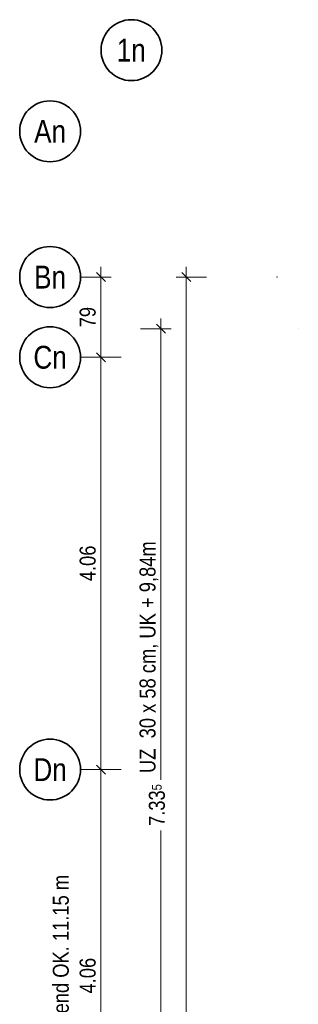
# Model space of a CAD drawing. Header units: millimetres. Extents: x -39 to 84, y 0 to 66.
# Tile 15 of 92: x -37.56 to -34.81, y 28.61 to 38.3. Entities that reach past the tile are written whole.
import ezdxf
from ezdxf.enums import TextEntityAlignment as Align

# ---------------------------------------------------------------- set-up
doc = ezdxf.new("R2010")
doc.units = ezdxf.units.MM
doc.layers.add('Achsen', color=7, linetype='Continuous', lineweight=20)
doc.styles.add('Arial Narrow', font='ARIALN.TTF')
doc.dimstyles.new('Arch_Strakon_dimstyle', dxfattribs={"dimtxt": 15.75, "dimasz": 1, "dimexe": 1.25, "dimexo": 0.0625, "dimgap": 1, "dimtad": 0, "dimdec": 5, "dimzin": 12, "dimdsep": 46, "dimtxsty": 'Arial Narrow', "dimblk": 'Arrowhead_Tick', "dimsah": 1, "dimcen": 0, "dimse1": 1, "dimse2": 1, "dimclrd": 6, "dimclrt": 2, "dimazin": 0, "dimtfac": 1, "dimtdec": 4, "dimtmove": 0, "dimatfit": 3, "dimldrblk": 'NONE', "dimfxl": 1, "dimtvp": 1, "dimtolj": 1, "dimtzin": 0, "dimlwd": 13, "dimarcsym": 2})

# ---------------------------------------------------------------- blocks, each defined once
blk = doc.blocks.new('Arrowhead_Tick')
at = {"color": 0, "linetype": 'Continuous', "lineweight": -2}
for p, q in [((0, 20), (0, -10)), ((-1, 0), (0, 0)), ((10, 0), (0, 0))]:
    blk.add_line(p, q, dxfattribs=at)
at = {"color": 2, "linetype": 'Continuous', "lineweight": 35}
blk.add_line((4.42, 4.42), (-4.42, -4.42), dxfattribs=at)
blk = doc.blocks.new('*D15')
at = {"layer": 'Achsen', "color": 6, "linetype": 'Continuous', "lineweight": 13}
blk.add_line((-36.7563, 26.8703), (-36.7563, 30.9103), dxfattribs=at)
at = {"layer": 'Defpoints', "color": 0}
for p in [(-36.9581, 30.9203), (-36.7563, 30.9203), (-36.9581, 26.8603)]:
    blk.add_point(p, dxfattribs=at)
at = {"layer": 'Achsen', "color": 6, "lineweight": 13, "xscale": 0.01, "yscale": 0.01, "zscale": 0.01}
for p, rotation in [((-36.7563, 30.9203), 90), ((-36.7563, 26.8603), 270)]:
    blk.add_blockref('Arrowhead_Tick', p, dxfattribs=dict(at, rotation=rotation))
at = {"layer": 'Achsen', "color": 2, "lineweight": -2, "insert": (-36.8867, 28.8903), "char_height": 0.1575, "attachment_point": 5, "rotation": 90, "style": 'Arial Narrow'}
blk.add_mtext('\\A1;4.06', dxfattribs=at)
blk = doc.blocks.new('_None')
blk = doc.blocks.new('*D16')
at = {"layer": 'Achsen', "color": 6, "linetype": 'Continuous', "lineweight": 13}
blk.add_line((-36.7563, 30.9303), (-36.7563, 34.9703), dxfattribs=at)
at = {"layer": 'Defpoints', "color": 0}
for p in [(-36.9581, 34.9803), (-36.7563, 34.9803), (-36.9581, 30.9203)]:
    blk.add_point(p, dxfattribs=at)
at = {"layer": 'Achsen', "color": 6, "lineweight": 13, "xscale": 0.01, "yscale": 0.01, "zscale": 0.01}
for p, rotation in [((-36.7563, 34.9803), 90), ((-36.7563, 30.9203), 270)]:
    blk.add_blockref('Arrowhead_Tick', p, dxfattribs=dict(at, rotation=rotation))
at = {"layer": 'Achsen', "color": 2, "lineweight": -2, "insert": (-36.8867, 32.9503), "char_height": 0.1575, "attachment_point": 5, "rotation": 90, "style": 'Arial Narrow'}
blk.add_mtext('\\A1;4.06', dxfattribs=at)
blk = doc.blocks.new('*D17')
at = {"layer": 'Achsen', "color": 6, "linetype": 'Continuous', "lineweight": 13}
blk.add_line((-36.7563, 34.9903), (-36.7563, 35.7603), dxfattribs=at)
at = {"layer": 'Defpoints', "color": 0}
for p in [(-36.9581, 35.7703), (-36.7563, 35.7703), (-36.9581, 34.9803)]:
    blk.add_point(p, dxfattribs=at)
at = {"layer": 'Achsen', "color": 6, "lineweight": 13, "xscale": 0.01, "yscale": 0.01, "zscale": 0.01}
for p, rotation in [((-36.7563, 35.7703), 90), ((-36.7563, 34.9803), 270)]:
    blk.add_blockref('Arrowhead_Tick', p, dxfattribs=dict(at, rotation=rotation))
at = {"layer": 'Achsen', "color": 2, "lineweight": -2, "insert": (-36.8867, 35.3753), "char_height": 0.1575, "attachment_point": 5, "rotation": 90, "style": 'Arial Narrow'}
blk.add_mtext('\\A1;79', dxfattribs=at)
blk = doc.blocks.new('*D18')
at = {"layer": 'Achsen', "color": 6, "linetype": 'Continuous', "lineweight": 13}
for p, q in [((-36.1658, 35.2504), (-36.1658, 30.8193)), ((-36.1658, 27.9376), (-36.1658, 30.3204))]:
    blk.add_line(p, q, dxfattribs=at)
at = {"layer": 'Defpoints', "color": 0}
for p in [(-36.1658, 35.2604), (-34.8115, 35.2604), (-34.8115, 27.9276)]:
    blk.add_point(p, dxfattribs=at)
at = {"layer": 'Achsen', "color": 6, "lineweight": 13, "xscale": 0.01, "yscale": 0.01, "zscale": 0.01}
for p, rotation in [((-36.1658, 35.2604), 90), ((-36.1658, 27.9276), 270)]:
    blk.add_blockref('Arrowhead_Tick', p, dxfattribs=dict(at, rotation=rotation))
at = {"layer": 'Achsen', "color": 2, "lineweight": 35, "insert": (-36.2044, 30.5699), "char_height": 0.1575, "attachment_point": 5, "rotation": 90, "style": 'Arial Narrow'}
blk.add_mtext('\\A1;7.33{\\A1;\\H.6x;\\S5;}', dxfattribs=at)

msp = doc.modelspace()

# ---------------------------------------------------------------- linework, layer by layer
at = {"layer": 'Achsen', "color": 2, "linetype": 'Continuous', "lineweight": 35}
msp.add_line((-35.9596176, 35.8144714), (-35.8712292, 35.7260831), dxfattribs=at)
at = {"layer": 'Achsen', "color": 6, "linetype": 'Continuous', "lineweight": 13}
for p, q in [((-35.9154234, 18.6402773), (-35.9154234, 35.8702773)), ((-36.0154234, 35.7702773), (-35.7154234, 35.7702773))]:
    msp.add_line(p, q, dxfattribs=at)
at = {"layer": 'Achsen', "color": 2, "linetype": 'Continuous', "lineweight": 35}
for centre in [(-36.4561296, 38.0044498), (-37.2581296, 37.2052773), (-37.2581296, 35.7702773), (-37.2581296, 34.9802773), (-37.2581296, 30.9202773)]:
    msp.add_circle(centre, 0.3, dxfattribs=at)
at = {"layer": 'Achsen', "color": 9, "linetype": 'Continuous', "lineweight": 0}
for centre in [(-35.0211296, 35.7702773), (-34.8115262, 35.2603775)]:
    msp.add_circle(centre, 0.00111, dxfattribs=at)

# ---------------------------------------------------------------- texts
at = {"layer": 'Achsen', "color": 4, "lineweight": 50, "style": 'Arial Narrow'}
for s, p in [('1n', (-36.4577296, 38.0044498)), ('An', (-37.2581296, 37.2044498)), ('Bn', (-37.2581296, 35.7694498)), ('Cn', (-37.2581296, 34.9802773)), ('Dn', (-37.2581296, 30.9194498))]:
    msp.add_text(s, height=0.225, dxfattribs=at).set_placement(p, align=Align.MIDDLE_CENTER)
at = {"layer": 'Achsen', "color": 2, "lineweight": 35, "style": 'Arial Narrow'}
for s, p in [('UZ  30 x 58 cm, UK + 9,84m', (-36.2186081, 30.8862175)), ('Attika umlaufend OK. 11.15 m', (-37.0739946, 27.4754797))]:
    msp.add_text(s, height=0.1575, rotation=90, dxfattribs=at).set_placement(p)

# ---------------------------------------------------------------- dimensions: what is measured, and where the dimension line sits
at = {"layer": 'Achsen', "lineweight": -2}
for base, p1, p2, text, picture, middle in [((-36.7563134, 35.7702773), (-36.9581296, 34.9802773), (-36.9581296, 35.7702773), '79', '*D17', (-36.7563134, 35.3752773)), ((-36.7563134, 34.9802773), (-36.9581296, 30.9202773), (-36.9581296, 34.9802773), '4.06', '*D16', (-36.7563134, 32.9502773)), ((-36.7563134, 30.9202773), (-36.9581296, 26.8602773), (-36.9581296, 30.9202773), '4.06', '*D15', (-36.7563134, 28.8902773))]:
    dim = msp.add_linear_dim(base=base, p1=p1, p2=p2, angle=90, text=text, dimstyle='Arch_Strakon_dimstyle', override={"dimscale": 0.01, "dimtxt": 15.75, "dimasz": 1, "dimgap": 5, "dimtad": 1, "dimjust": 0, "dimtih": 0, "dimtoh": 0, "dimdec": 5, "dimdsep": 46, "dimtxsty": 'Arial Narrow', "dimclrd": 6, "dimclrt": 2, "dimtix": 1, "dimtofl": 255, "dimtmove": 0, "dimatfit": 2, "dimfxl": 0, "dimfxlon": 0, "dimtvp": 31.746032, "dimlwd": 13}, dxfattribs=at)
    dim.commit()
    dim.dimension.update_dxf_attribs({"geometry": picture, "text_midpoint": middle, "dimtype": 160})
at = {"layer": 'Achsen', "lineweight": 35}
dim = msp.add_linear_dim(base=(-36.1658234, 35.2603775), p1=(-34.8115262, 27.9276177), p2=(-34.8115262, 35.2603775), angle=90, text='7.33{\\A1;\\H.6x;\\S5;}', dimstyle='Arch_Strakon_dimstyle', override={"dimscale": 0.01, "dimtxt": 15.75, "dimasz": 1, "dimgap": 5, "dimtad": 0, "dimjust": 0, "dimtih": 0, "dimtoh": 0, "dimdec": 5, "dimdsep": 46, "dimtxsty": 'Arial Narrow', "dimclrd": 6, "dimclrt": 2, "dimtix": 0, "dimtofl": 255, "dimtmove": 2, "dimatfit": 2, "dimfxl": 0, "dimfxlon": 0, "dimtvp": 31.746032, "dimlwd": 13}, dxfattribs=at)
dim.commit()
dim.dimension.update_dxf_attribs({"geometry": '*D18', "text_midpoint": (-36.2043698, 30.569862), "dimtype": 160})

doc.saveas('drawing.dxf')
